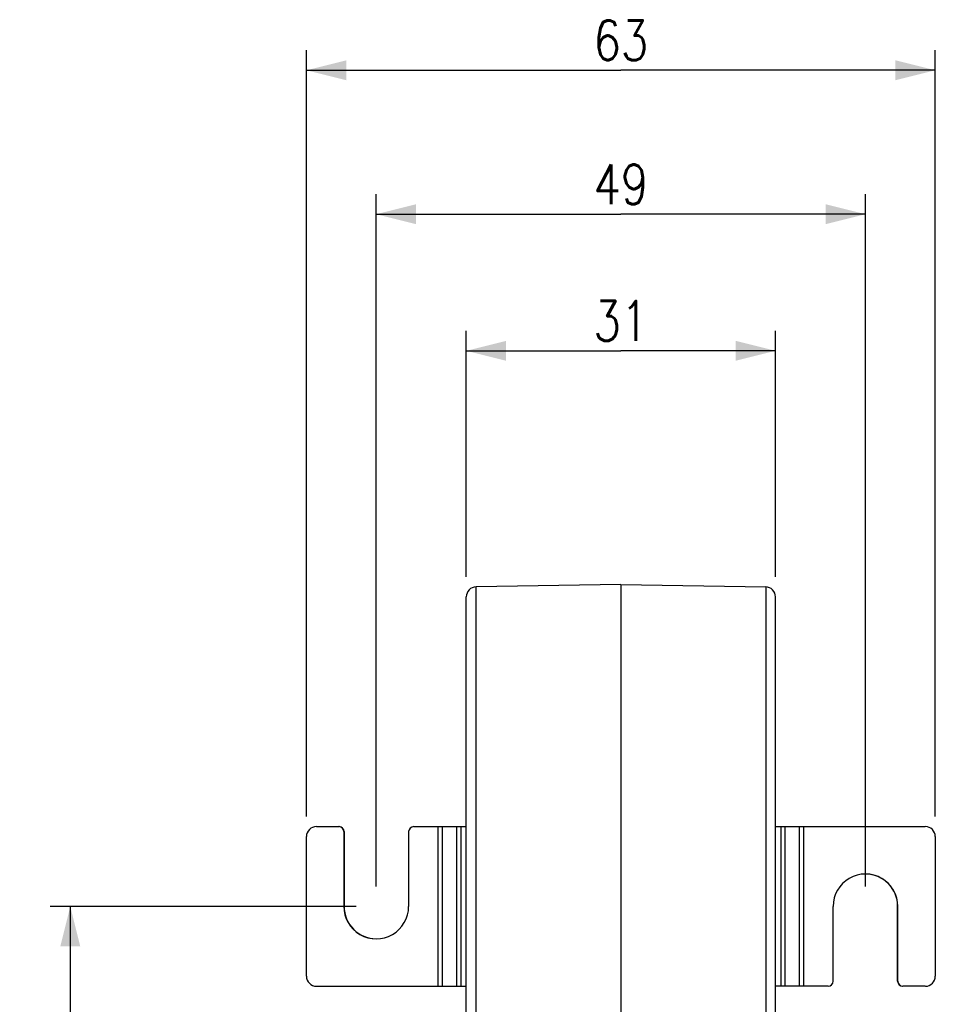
# Model space of a CAD drawing. Header units: millimetres. Extents: x 0 to 210, y 0 to 297.
# Tile 8 of 13: x 41 to 87, y 114 to 164. Entities that reach past the tile are written whole.
import ezdxf

# ---------------------------------------------------------------- set-up
doc = ezdxf.new("R2010")
doc.units = ezdxf.units.MM
doc.header["$LTSCALE"] = 19.36
doc.layers.get('0').update_dxf_attribs({"linetype": 'CONTINUOUS'})
doc.styles.get("Standard").update_dxf_attribs({"font": 'SIMPLEX.SHX', "width": 0.8})
doc.dimstyles.new('DIMSTYLE_2', dxfattribs={"dimtxt": 2, "dimasz": 2, "dimexe": 1, "dimexo": 1, "dimgap": 0.5, "dimtad": 1, "dimlfac": 2, "dimdsep": 46, "dimtxsty": 'Standard', "dimblk": '_FILLED', "dimblk1": '_FILLED', "dimblk2": '_FILLED', "dimcen": 0.09, "dimazin": 2, "dimtp": 0.01, "dimtm": 0.01, "dimtfac": 1, "dimtofl": 0, "dimtmove": 0, "dimatfit": 3, "dimldrblk": '_FILLED', "dimfxl": 0, "dimtolj": 1, "dimarcsym": 0})
doc.dimstyles.new('DIMSTYLE_3', dxfattribs={"dimtxt": 2, "dimasz": 2, "dimexe": 1, "dimexo": 1, "dimgap": 0.5, "dimtad": 1, "dimdec": 0, "dimlfac": 2, "dimdsep": 46, "dimtxsty": 'Standard', "dimblk": '_FILLED', "dimblk1": '_FILLED', "dimblk2": '_FILLED', "dimcen": 0.09, "dimazin": 2, "dimtp": 0.01, "dimtm": 0.01, "dimtfac": 1, "dimtdec": 0, "dimtofl": 0, "dimtmove": 0, "dimatfit": 3, "dimldrblk": '_FILLED', "dimfxl": 0, "dimtolj": 1, "dimarcsym": 0})

# ---------------------------------------------------------------- blocks, each defined once
blk = doc.blocks.new('_FILLED')
at = {"color": 0, "linetype": 'ByBlock'}
blk.add_solid([(0, 0), (-1, 0.25), (-1, -0.25)], dxfattribs=at)
blk = doc.blocks.new('*D3')
at = {"color": 8}
for p, q in [((63.694, 135.813), (63.694, 148.145)), ((79.194, 135.813), (79.194, 148.145)), ((63.694, 147.145), (71.444, 147.145)), ((79.194, 147.145), (71.444, 147.145))]:
    blk.add_line(p, q, dxfattribs=at)
at = {"color": 8, "xscale": 2, "yscale": 2, "zscale": 2}
for p, rotation in [((63.694, 147.145), 179.9999999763), ((79.194, 147.145), 359.9999999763)]:
    blk.add_blockref('_FILLED', p, dxfattribs=dict(at, rotation=rotation))
at = {"color": 8, "insert": (71.444, 149.645), "char_height": 2, "width": 3.2, "attachment_point": 2, "line_spacing_factor": 0.9}
blk.add_mtext('31', dxfattribs=at)
blk = doc.blocks.new('*D4')
at = {"color": 8}
for p, q in [((59.183, 120.296), (59.183, 154.992)), ((83.705, 120.296), (83.705, 154.992)), ((59.183, 153.992), (71.444, 153.992)), ((83.705, 153.992), (71.444, 153.992))]:
    blk.add_line(p, q, dxfattribs=at)
at = {"color": 8, "xscale": 2, "yscale": 2, "zscale": 2, "rotation": 180}
blk.add_blockref('_FILLED', (59.183, 153.992), dxfattribs=at)
at = {"color": 8, "xscale": 2, "yscale": 2, "zscale": 2}
blk.add_blockref('_FILLED', (83.705, 153.992), dxfattribs=at)
at = {"color": 8, "insert": (71.444, 156.492), "char_height": 2, "width": 3.2, "attachment_point": 2, "line_spacing_factor": 0.9}
blk.add_mtext('49', dxfattribs=at)
blk = doc.blocks.new('*D5')
at = {"color": 8}
for p, q in [((55.683, 123.796), (55.683, 162.207)), ((87.205, 123.796), (87.205, 162.207)), ((55.683, 161.207), (71.444, 161.207)), ((87.205, 161.207), (71.444, 161.207))]:
    blk.add_line(p, q, dxfattribs=at)
at = {"color": 8, "xscale": 2, "yscale": 2, "zscale": 2, "rotation": 180}
blk.add_blockref('_FILLED', (55.683, 161.207), dxfattribs=at)
at = {"color": 8, "xscale": 2, "yscale": 2, "zscale": 2}
blk.add_blockref('_FILLED', (87.205, 161.207), dxfattribs=at)
at = {"color": 8, "insert": (71.444, 163.707), "char_height": 2, "width": 3.2, "attachment_point": 2, "line_spacing_factor": 0.9}
blk.add_mtext('63', dxfattribs=at)
blk = doc.blocks.new('*D6')
at = {"color": 8}
for p, q in [((58.183, 119.296), (42.847, 119.296)), ((43.847, 119.296), (43.847, 104.296)), ((43.847, 89.296), (43.847, 104.296)), ((58.183, 89.296), (42.847, 89.296))]:
    blk.add_line(p, q, dxfattribs=at)
at = {"color": 8, "xscale": 2, "yscale": 2, "zscale": 2}
for p, rotation in [((43.847, 119.296), 90), ((43.847, 89.296), 270)]:
    blk.add_blockref('_FILLED', p, dxfattribs=dict(at, rotation=rotation))
at = {"color": 8, "insert": (41.347, 104.296), "char_height": 2, "width": 3.2, "attachment_point": 2, "rotation": 90, "line_spacing_factor": 0.9}
blk.add_mtext('60', dxfattribs=at)

msp = doc.modelspace()

# ---------------------------------------------------------------- linework, layer by layer
at = {"color": 7}
for p, q in [((71.444, 135.4392), (64.1853, 135.3125)), ((64.1853, 86.5533), (64.1853, 135.3125)), ((71.444, 135.4392), (71.444, 85.8351)), ((71.444, 135.4392), (78.7028, 135.3125)), ((78.7028, 135.3125), (78.7028, 86.5533)), ((63.694, 82.5414), (63.694, 134.8126)), ((79.194, 82.5414), (79.194, 134.8126)), ((56.1833, 123.2959), (57.3081, 123.2959)), ((57.5581, 123.0459), (57.5581, 119.2992)), ((57.5581, 123.0459), (57.5711, 123.0459)), ((57.5711, 123.0459), (57.5711, 119.2992)), ((60.8076, 123.0459), (60.8076, 119.2959)), ((61.0575, 123.2959), (63.694, 123.2959)), ((62.288, 115.2959), (62.288, 123.2959)), ((62.5023, 115.2959), (62.5023, 123.2959)), ((63.202, 123.2959), (63.202, 115.2959)), ((63.4163, 123.2959), (63.4163, 115.2959)), ((79.194, 123.2959), (86.7048, 123.2959)), ((79.4718, 115.2959), (79.4718, 123.2959)), ((79.686, 115.2959), (79.686, 123.2959)), ((80.3858, 123.2959), (80.3858, 115.2959)), ((80.6001, 123.2959), (80.6001, 115.2959)), ((55.6833, 115.7959), (55.6833, 122.7959)), ((87.2048, 122.7959), (87.2048, 115.7959)), ((57.5581, 119.2992), (57.5711, 119.2992)), ((82.0805, 115.5459), (82.0805, 119.2959)), ((85.3169, 115.5459), (85.3169, 119.2925)), ((85.33, 119.2925), (85.3169, 119.2925)), ((85.33, 115.5459), (85.33, 119.2925)), ((85.33, 115.5459), (85.3169, 115.5459)), ((56.1833, 115.2959), (63.694, 115.2959)), ((81.8306, 115.2959), (79.194, 115.2959)), ((86.7048, 115.2959), (85.58, 115.2959))]:
    msp.add_line(p, q, dxfattribs=at)
for centre, radius, start, end in [((64.194, 134.8126), 0.5, 91, 180), ((78.694, 134.8126), 0.5, 0, 89), ((56.1833, 122.7959), 0.5, 90.00522, 180.00408), ((57.3081, 123.0459), 0.25, 359.99533, 89.99533), ((57.3212, 123.0459), 0.25, 359.99533, 89.99533), ((61.0575, 123.0459), 0.25, 90.00467, 180.00462), ((86.7048, 122.7959), 0.5, 359.99592, 89.99478), ((83.7054, 119.296), 1.6249, 359.87627, 180.00467), ((83.6921, 119.296), 1.6249, 359.8763, 89.53363), ((59.1827, 119.2957), 1.6249, 179.87628, 0.00467), ((59.196, 119.2957), 1.6249, 179.8763, 269.53362), ((56.1833, 115.7958), 0.5, 179.9959, 269.99476), ((81.8305, 115.5458), 0.25, 270.00467, 0.00462), ((85.5669, 115.5458), 0.25, 179.99533, 269.99533), ((85.58, 115.5458), 0.25, 179.99533, 269.99533), ((86.7048, 115.7958), 0.5, 270.00524, 0.0041)]:
    msp.add_arc(centre, radius, start, end, dxfattribs=at)

# ---------------------------------------------------------------- dimensions: what is measured, and where the dimension line sits
at = {"color": 8}
for base, p1, p2, picture, middle in [((87.2048, 161.207), (55.6833, 122.7959), (87.2048, 122.7959), '*D5', (71.494, 161.207)), ((83.7053, 153.992), (59.1828, 119.2959), (83.7053, 119.2959), '*D4', (71.444, 153.992))]:
    dim = msp.add_linear_dim(base=base, p1=p1, p2=p2, dimstyle='DIMSTYLE_3', dxfattribs=at)
    dim.commit()
    dim.dimension.update_dxf_attribs({"geometry": picture, "text_midpoint": middle, "dimtype": 160})
for base, p1, p2, angle, picture, middle in [((79.194, 147.1451), (63.694, 134.8126), (79.194, 134.8126), 360, '*D3', (71.244, 147.1451)), ((43.8472, 89.2959), (59.1828, 119.2959), (59.1828, 89.2959), 270, '*D6', (43.8472, 104.2959))]:
    dim = msp.add_linear_dim(base=base, p1=p1, p2=p2, angle=angle, dimstyle='DIMSTYLE_2', dxfattribs=at)
    dim.commit()
    dim.dimension.update_dxf_attribs({"geometry": picture, "text_midpoint": middle, "dimtype": 160})

doc.saveas('drawing.dxf')
